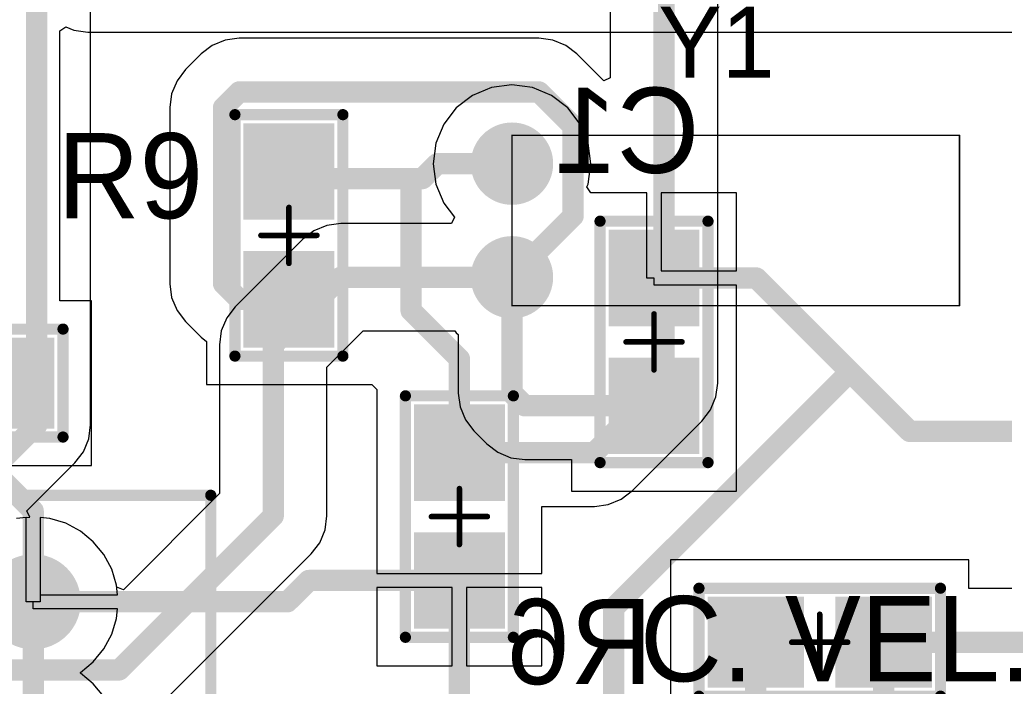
# Model space of a CAD drawing. Extents: x 2 to 5.35, y 2.27 to 3.73.
# Tile 11 of 14: x 3.98 to 4.67, y 2.61 to 3.08. Entities that reach past the tile are written whole.
import ezdxf

# ---------------------------------------------------------------- set-up
doc = ezdxf.new("R2010")
doc.units = 0
doc.layers.get('0').update_dxf_attribs({"linetype": 'CONTINUOUS'})
for name, color, linetype in [('BOTTOMLAYER', 5, 'CONTINUOUS'), ('BOTTOMOVERLAY', 54, 'CONTINUOUS'), ('BOTTOMPASTE', 16, 'CONTINUOUS'), ('BOTTOMSOLDER', 6, 'CONTINUOUS'), ('MECHANICAL15', 56, 'CONTINUOUS'), ('MULTILAYER', 9, 'CONTINUOUS'), ('TOPLAYER', 1, 'CONTINUOUS'), ('TOPOVERLAY', 2, 'CONTINUOUS'), ('TOPPASTE', 8, 'CONTINUOUS'), ('TOPSOLDER', 216, 'CONTINUOUS')]:
    doc.layers.add(name, color=color, linetype=linetype)

# ---------------------------------------------------------------- blocks, each defined once
blk = doc.blocks.new('0805_12')
at = {"layer": 'MECHANICAL15', "const_width": 0.003937}
for points in [[(0, -0.019686), (0, 0.019684)], [(0.019686, 0), (-0.019686, 0)]]:
    blk.add_lwpolyline(points, dxfattribs=at)
at = {"layer": 'MECHANICAL15', "const_width": 0.001969}
for points in [[(-0.000984, 0.019684, 1), (0.000984, 0.019684, 1)], [(-0.02067, 0, 1), (-0.018702, 0, 1)], [(0.018702, 0, 1), (0.02067, 0, 1)], [(-0.000984, -0.019686, 1), (0.000984, -0.019686, 1)]]:
    blk.add_lwpolyline(points, format="xyb", close=True, dxfattribs=at)
at = {"layer": 'TOPLAYER'}
for points in [[(-0.075, -0.028), (-0.015, -0.028), (-0.075, 0.028), (-0.015, 0.028)], [(0.015, -0.028), (0.075, -0.028), (0.015, 0.028), (0.075, 0.028)]]:
    blk.add_solid(points, dxfattribs=at)
at = {"layer": 'TOPOVERLAY', "const_width": 0.003937}
for points in [[(-0.086969, 0.038, 1), (-0.083031, 0.038, 1)], [(-0.086969, 0.038, 1), (-0.083031, 0.038, 1)], [(0.083031, 0.038, 1), (0.086969, 0.038, 1)], [(0.083031, 0.038, 1), (0.086969, 0.038, 1)], [(-0.086969, -0.038, 1), (-0.083031, -0.038, 1)], [(-0.086969, -0.038, 1), (-0.083031, -0.038, 1)], [(0.083031, -0.038, 1), (0.086969, -0.038, 1)], [(0.083031, -0.038, 1), (0.086969, -0.038, 1)]]:
    blk.add_lwpolyline(points, format="xyb", close=True, dxfattribs=at)
at = {"layer": 'TOPOVERLAY', "const_width": 0.007874}
for points in [[(0.085, 0.038), (-0.085, 0.038)], [(-0.085, -0.038), (-0.085, 0.038)], [(0.085, -0.038), (0.085, 0.038)], [(0.085, -0.038), (-0.085, -0.038)]]:
    blk.add_lwpolyline(points, dxfattribs=at)
at = {"layer": 'TOPPASTE'}
for points in [[(-0.075, -0.028), (-0.015, -0.028), (-0.075, 0.028), (-0.015, 0.028)], [(0.015, -0.028), (0.075, -0.028), (0.015, 0.028), (0.075, 0.028)]]:
    blk.add_solid(points, dxfattribs=at)
at = {"layer": 'TOPSOLDER'}
for points in [[(-0.079, -0.032), (-0.011, -0.032), (-0.079, 0.032), (-0.011, 0.032)], [(0.011, -0.032), (0.079, -0.032), (0.011, 0.032), (0.079, 0.032)]]:
    blk.add_solid(points, dxfattribs=at)
blk = doc.blocks.new('X32768_14')
at = {"layer": 'BOTTOMLAYER', "const_width": 0.025}
for points in [[(-0.012, 0, 1), (0.013, 0, 1)], [(0.068, 0, 1), (0.093, 0, 1)]]:
    blk.add_lwpolyline(points, format="xyb", close=True, dxfattribs=at)
at = {"layer": 'BOTTOMSOLDER', "const_width": 0.029}
for points in [[(-0.014, 0, 1), (0.015, 0, 1)], [(0.066, 0, 1), (0.095, 0, 1)]]:
    blk.add_lwpolyline(points, format="xyb", close=True, dxfattribs=at)
at = {"layer": 'MULTILAYER', "const_width": 0.025}
for points in [[(-0.012, 0, 1), (0.013, 0, 1)], [(0.068, 0, 1), (0.093, 0, 1)]]:
    blk.add_lwpolyline(points, format="xyb", close=True, dxfattribs=at)
at = {"layer": 'TOPLAYER', "const_width": 0.025}
for points in [[(-0.012, 0, 1), (0.013, 0, 1)], [(0.068, 0, 1), (0.093, 0, 1)]]:
    blk.add_lwpolyline(points, format="xyb", close=True, dxfattribs=at)
at = {"layer": 'TOPOVERLAY', "const_width": 0.001}
for points in [[(-0.0195, 0), (0.1005, 0)], [(-0.0195, 0), (-0.0195, -0.315)], [(0.1005, 0), (0.1005, -0.315)], [(-0.0195, -0.315), (0.1005, -0.315)]]:
    blk.add_lwpolyline(points, dxfattribs=at)
at = {"layer": 'TOPOVERLAY', "const_width": 0.0005}
for points in [[(-0.01975, 0, 1), (-0.01925, 0, 1)], [(-0.01975, 0, 1), (-0.01925, 0, 1)], [(0.10025, 0, 1), (0.10075, 0, 1)], [(0.10025, 0, 1), (0.10075, 0, 1)], [(-0.01975, -0.315, 1), (-0.01925, -0.315, 1)], [(-0.01975, -0.315, 1), (-0.01925, -0.315, 1)], [(0.10025, -0.315, 1), (0.10075, -0.315, 1)], [(0.10025, -0.315, 1), (0.10075, -0.315, 1)]]:
    blk.add_lwpolyline(points, format="xyb", close=True, dxfattribs=at)
at = {"layer": 'TOPSOLDER', "const_width": 0.029}
for points in [[(-0.014, 0, 1), (0.015, 0, 1)], [(0.066, 0, 1), (0.095, 0, 1)]]:
    blk.add_lwpolyline(points, format="xyb", close=True, dxfattribs=at)
blk = doc.blocks.new('0805_15')
at = {"layer": 'MECHANICAL15', "const_width": 0.003937}
for points in [[(0, -0.019686), (0, 0.019684)], [(0.019686, 0), (-0.019684, 0)]]:
    blk.add_lwpolyline(points, dxfattribs=at)
at = {"layer": 'MECHANICAL15', "const_width": 0.001969}
for points in [[(-0.000984, 0.019684, 1), (0.000984, 0.019684, 1)], [(-0.020668, 0, 1), (-0.0187, 0, 1)], [(0.018702, 0, 1), (0.02067, 0, 1)], [(-0.000984, -0.019686, 1), (0.000984, -0.019686, 1)]]:
    blk.add_lwpolyline(points, format="xyb", close=True, dxfattribs=at)
at = {"layer": 'TOPLAYER'}
for points in [[(-0.075, -0.028), (-0.015, -0.028), (-0.075, 0.028), (-0.015, 0.028)], [(0.015, -0.028), (0.075, -0.028), (0.015, 0.028), (0.075, 0.028)]]:
    blk.add_solid(points, dxfattribs=at)
at = {"layer": 'TOPOVERLAY', "const_width": 0.003937}
for points in [[(-0.086969, 0.038, 1), (-0.083031, 0.038, 1)], [(-0.086969, 0.038, 1), (-0.083031, 0.038, 1)], [(0.083031, 0.038, 1), (0.086969, 0.038, 1)], [(0.083031, 0.038, 1), (0.086969, 0.038, 1)], [(-0.086969, -0.038, 1), (-0.083031, -0.038, 1)], [(-0.086969, -0.038, 1), (-0.083031, -0.038, 1)], [(0.083031, -0.038, 1), (0.086969, -0.038, 1)], [(0.083031, -0.038, 1), (0.086969, -0.038, 1)]]:
    blk.add_lwpolyline(points, format="xyb", close=True, dxfattribs=at)
at = {"layer": 'TOPOVERLAY', "const_width": 0.007874}
for points in [[(-0.085, -0.038), (-0.085, 0.038)], [(0.085, 0.038), (-0.085, 0.038)], [(0.085, -0.038), (0.085, 0.038)], [(0.085, -0.038), (-0.085, -0.038)]]:
    blk.add_lwpolyline(points, dxfattribs=at)
at = {"layer": 'TOPPASTE'}
for points in [[(-0.075, -0.028), (-0.015, -0.028), (-0.075, 0.028), (-0.015, 0.028)], [(0.015, -0.028), (0.075, -0.028), (0.015, 0.028), (0.075, 0.028)]]:
    blk.add_solid(points, dxfattribs=at)
at = {"layer": 'TOPSOLDER'}
for points in [[(-0.079, -0.032), (-0.011, -0.032), (-0.079, 0.032), (-0.011, 0.032)], [(0.011, -0.032), (0.079, -0.032), (0.011, 0.032), (0.079, 0.032)]]:
    blk.add_solid(points, dxfattribs=at)
blk = doc.blocks.new('SIP7_2_B_17')
at = {"layer": 'BOTTOMLAYER', "const_width": 0.029528}
blk.add_lwpolyline([(0.585236, 0, 1), (0.614764, 0, 1)], format="xyb", close=True, dxfattribs=at)
at = {"layer": 'BOTTOMOVERLAY', "const_width": 0.007874}
for points in [[(-0.125, 0.075), (0.725, 0.075)], [(0.725, -0.175), (0.725, 0.075)]]:
    blk.add_lwpolyline(points, dxfattribs=at)
at = {"layer": 'BOTTOMOVERLAY', "const_width": 0.003937}
blk.add_lwpolyline([(0.723032, 0.075, 1), (0.726969, 0.075, 1)], format="xyb", close=True, dxfattribs=at)
blk.add_lwpolyline([(0.723032, 0.075, 1), (0.726969, 0.075, 1)], format="xyb", close=True, dxfattribs=at)
at = {"layer": 'BOTTOMSOLDER', "const_width": 0.033528}
blk.add_lwpolyline([(0.583236, 0, 1), (0.616764, 0, 1)], format="xyb", close=True, dxfattribs=at)
at = {"layer": 'MULTILAYER', "const_width": 0.029528}
blk.add_lwpolyline([(0.585236, 0, 1), (0.614764, 0, 1)], format="xyb", close=True, dxfattribs=at)
at = {"layer": 'TOPLAYER', "const_width": 0.029528}
blk.add_lwpolyline([(0.585236, 0, 1), (0.614764, 0, 1)], format="xyb", close=True, dxfattribs=at)
at = {"layer": 'TOPSOLDER', "const_width": 0.033528}
blk.add_lwpolyline([(0.583236, 0, 1), (0.616764, 0, 1)], format="xyb", close=True, dxfattribs=at)
blk = doc.blocks.new('0805_B_23')
at = {"layer": 'BOTTOMLAYER'}
for points in [[(-0.075001, -0.027999), (-0.015001, -0.027999), (-0.075001, 0.028001), (-0.015001, 0.028001)], [(0.014999, -0.027999), (0.074999, -0.027999), (0.014999, 0.028001), (0.074999, 0.028001)]]:
    blk.add_solid(points, dxfattribs=at)
at = {"layer": 'BOTTOMOVERLAY', "const_width": 0.003937}
for points in [[(-0.08697, 0.038001, 1), (-0.083033, 0.038001, 1)], [(-0.08697, 0.038001, 1), (-0.083033, 0.038001, 1)], [(0.08303, 0.038001, 1), (0.086967, 0.038001, 1)], [(0.08303, 0.038001, 1), (0.086967, 0.038001, 1)], [(-0.08697, -0.037999, 1), (-0.083033, -0.037999, 1)], [(-0.08697, -0.037999, 1), (-0.083033, -0.037999, 1)], [(0.08303, -0.037999, 1), (0.086967, -0.037999, 1)], [(0.08303, -0.037999, 1), (0.086967, -0.037999, 1)]]:
    blk.add_lwpolyline(points, format="xyb", close=True, dxfattribs=at)
at = {"layer": 'BOTTOMOVERLAY', "const_width": 0.007874}
for points in [[(0.084999, 0.038001), (-0.085001, 0.038001)], [(-0.085001, 0.038001), (-0.085001, -0.037999)], [(0.084999, 0.038001), (0.084999, -0.037999)], [(0.084999, -0.037999), (-0.085001, -0.037999)]]:
    blk.add_lwpolyline(points, dxfattribs=at)
at = {"layer": 'BOTTOMPASTE'}
for points in [[(-0.075001, -0.027999), (-0.015001, -0.027999), (-0.075001, 0.028001), (-0.015001, 0.028001)], [(0.014999, -0.027999), (0.074999, -0.027999), (0.014999, 0.028001), (0.074999, 0.028001)]]:
    blk.add_solid(points, dxfattribs=at)
at = {"layer": 'BOTTOMSOLDER'}
for points in [[(-0.079001, -0.031999), (-0.011001, -0.031999), (-0.079001, 0.032001), (-0.011001, 0.032001)], [(0.010999, -0.031999), (0.078999, -0.031999), (0.010999, 0.032001), (0.078999, 0.032001)]]:
    blk.add_solid(points, dxfattribs=at)
at = {"layer": 'MECHANICAL15', "const_width": 0.003937}
for points in [[(-0.000001, 0.019687), (-0.000001, -0.019683)], [(0.019685, 0.000001), (-0.019687, 0.000001)]]:
    blk.add_lwpolyline(points, dxfattribs=at)
at = {"layer": 'MECHANICAL15', "const_width": 0.001969}
for points in [[(-0.000985, 0.019687, 1), (0.000983, 0.019687, 1)], [(-0.020671, 0.000001, 1), (-0.018703, 0.000001, 1)], [(0.018701, 0.000001, 1), (0.020669, 0.000001, 1)], [(-0.000985, -0.019683, 1), (0.000983, -0.019683, 1)]]:
    blk.add_lwpolyline(points, format="xyb", close=True, dxfattribs=at)
blk = doc.blocks.new('0805_B_32')
at = {"layer": 'BOTTOMLAYER'}
for points in [[(-0.075, -0.027998), (-0.015, -0.027998), (-0.075, 0.028002), (-0.015, 0.028002)], [(0.015, -0.027998), (0.075, -0.027998), (0.015, 0.028002), (0.075, 0.028002)]]:
    blk.add_solid(points, dxfattribs=at)
at = {"layer": 'BOTTOMOVERLAY', "const_width": 0.003937}
for points in [[(-0.086969, 0.038002, 1), (-0.083031, 0.038002, 1)], [(-0.086969, 0.038002, 1), (-0.083031, 0.038002, 1)], [(0.083031, 0.038002, 1), (0.086969, 0.038002, 1)], [(0.083031, 0.038002, 1), (0.086969, 0.038002, 1)], [(-0.086969, -0.037998, 1), (-0.083031, -0.037998, 1)], [(-0.086969, -0.037998, 1), (-0.083031, -0.037998, 1)], [(0.083031, -0.037998, 1), (0.086969, -0.037998, 1)], [(0.083031, -0.037998, 1), (0.086969, -0.037998, 1)]]:
    blk.add_lwpolyline(points, format="xyb", close=True, dxfattribs=at)
at = {"layer": 'BOTTOMOVERLAY', "const_width": 0.007874}
for points in [[(-0.085, 0.038002), (-0.085, -0.037998)], [(0.085, 0.038002), (-0.085, 0.038002)], [(0.085, 0.038002), (0.085, -0.037998)], [(0.085, -0.037998), (-0.085, -0.037998)]]:
    blk.add_lwpolyline(points, dxfattribs=at)
at = {"layer": 'BOTTOMPASTE'}
for points in [[(-0.075, -0.027998), (-0.015, -0.027998), (-0.075, 0.028002), (-0.015, 0.028002)], [(0.015, -0.027998), (0.075, -0.027998), (0.015, 0.028002), (0.075, 0.028002)]]:
    blk.add_solid(points, dxfattribs=at)
at = {"layer": 'BOTTOMSOLDER'}
for points in [[(-0.079, -0.031998), (-0.011, -0.031998), (-0.079, 0.032002), (-0.011, 0.032002)], [(0.011, -0.031998), (0.079, -0.031998), (0.011, 0.032002), (0.079, 0.032002)]]:
    blk.add_solid(points, dxfattribs=at)
at = {"layer": 'MECHANICAL15', "const_width": 0.003937}
for points in [[(0, 0.019686), (0, -0.019684)], [(0.019684, 0.000002), (-0.019686, 0.000002)]]:
    blk.add_lwpolyline(points, dxfattribs=at)
at = {"layer": 'MECHANICAL15', "const_width": 0.001969}
for points in [[(-0.000984, 0.019686, 1), (0.000984, 0.019686, 1)], [(-0.02067, 0.000002, 1), (-0.018702, 0.000002, 1)], [(0.0187, 0.000002, 1), (0.020668, 0.000002, 1)], [(-0.000984, -0.019684, 1), (0.000984, -0.019684, 1)]]:
    blk.add_lwpolyline(points, format="xyb", close=True, dxfattribs=at)
blk = doc.blocks.new('0805_B_33')
at = {"layer": 'BOTTOMLAYER'}
for points in [[(-0.075, -0.028), (-0.015, -0.028), (-0.075, 0.028), (-0.015, 0.028)], [(0.015, -0.028), (0.075, -0.028), (0.015, 0.028), (0.075, 0.028)]]:
    blk.add_solid(points, dxfattribs=at)
at = {"layer": 'BOTTOMOVERLAY', "const_width": 0.003937}
for points in [[(-0.086969, 0.038, 1), (-0.083031, 0.038, 1)], [(-0.086969, 0.038, 1), (-0.083031, 0.038, 1)], [(0.083031, 0.038, 1), (0.086969, 0.038, 1)], [(0.083031, 0.038, 1), (0.086969, 0.038, 1)], [(-0.086969, -0.038, 1), (-0.083031, -0.038, 1)], [(-0.086969, -0.038, 1), (-0.083031, -0.038, 1)], [(0.083031, -0.038, 1), (0.086969, -0.038, 1)], [(0.083031, -0.038, 1), (0.086969, -0.038, 1)]]:
    blk.add_lwpolyline(points, format="xyb", close=True, dxfattribs=at)
at = {"layer": 'BOTTOMOVERLAY', "const_width": 0.007874}
for points in [[(-0.085, 0.038), (-0.085, -0.038)], [(-0.085, 0.038), (0.085, 0.038)], [(0.085, 0.038), (0.085, -0.038)], [(-0.085, -0.038), (0.085, -0.038)]]:
    blk.add_lwpolyline(points, dxfattribs=at)
at = {"layer": 'BOTTOMPASTE'}
for points in [[(-0.075, -0.028), (-0.015, -0.028), (-0.075, 0.028), (-0.015, 0.028)], [(0.015, -0.028), (0.075, -0.028), (0.015, 0.028), (0.075, 0.028)]]:
    blk.add_solid(points, dxfattribs=at)
at = {"layer": 'BOTTOMSOLDER'}
for points in [[(-0.079, -0.032), (-0.011, -0.032), (-0.079, 0.032), (-0.011, 0.032)], [(0.011, -0.032), (0.079, -0.032), (0.011, 0.032), (0.079, 0.032)]]:
    blk.add_solid(points, dxfattribs=at)
at = {"layer": 'MECHANICAL15', "const_width": 0.003937}
for points in [[(0, 0.019686), (0, -0.019684)], [(-0.019686, 0), (0.019684, 0)]]:
    blk.add_lwpolyline(points, dxfattribs=at)
at = {"layer": 'MECHANICAL15', "const_width": 0.001969}
for points in [[(-0.000984, 0.019686, 1), (0.000984, 0.019686, 1)], [(-0.02067, 0, 1), (-0.018702, 0, 1)], [(0.0187, 0, 1), (0.020668, 0, 1)], [(-0.000984, -0.019684, 1), (0.000984, -0.019684, 1)]]:
    blk.add_lwpolyline(points, format="xyb", close=True, dxfattribs=at)

msp = doc.modelspace()

# ---------------------------------------------------------------- linework, layer by layer
at = {"layer": 'BOTTOMLAYER'}
for p, q in [((4.003824, 3.076001), (4.007981, 3.078778)), ((4.007981, 3.078778), (4.013566, 3.076465)), ((4.003824, 2.886), (4.003824, 3.076001)), ((4.013566, 3.076465), (4.023355, 3.075176)), ((4.023355, 3.075176), (4.896153, 3.075176)), ((4.307642, 3.036084), (4.294263, 3.030542)), ((4.322, 3.037975), (4.307642, 3.036084)), ((4.336358, 3.036084), (4.322, 3.037975)), ((4.349737, 3.030542), (4.336358, 3.036084)), ((4.294263, 3.030542), (4.282774, 3.021727)), ((4.361226, 3.021727), (4.349737, 3.030542)), ((4.282774, 3.021727), (4.273958, 3.010237)), ((4.370042, 3.010237), (4.361226, 3.021727)), ((4.273958, 3.010237), (4.268416, 2.996858)), ((4.375584, 2.996858), (4.370042, 3.010237)), ((4.268416, 2.996858), (4.266525, 2.9825)), ((4.377475, 2.9825), (4.375584, 2.996858)), ((4.266525, 2.9825), (4.268416, 2.968142)), ((4.375584, 2.968142), (4.377475, 2.9825)), ((4.268416, 2.968142), (4.273958, 2.954763)), ((4.374762, 2.966157), (4.375584, 2.968142)), ((4.37754, 2.962), (4.374762, 2.966157)), ((4.417, 2.962), (4.37754, 2.962)), ((4.417, 2.90199), (4.417, 2.962)), ((4.48, 2.962), (4.427, 2.962)), ((4.427, 2.962), (4.427, 2.907)), ((4.48, 2.907), (4.48, 2.962)), ((4.273958, 2.954763), (4.281596, 2.944808)), ((4.191711, 2.939035), (4.182588, 2.935256)), ((4.2015, 2.940324), (4.191711, 2.939035)), ((4.279385, 2.940324), (4.2015, 2.940324)), ((4.281596, 2.944808), (4.279385, 2.940324)), ((4.182588, 2.935256), (4.174755, 2.929245)), ((4.174755, 2.929245), (4.12722, 2.881711)), ((4.427, 2.907), (4.48, 2.907)), ((4.42199, 2.90199), (4.417, 2.90199)), ((4.42199, 2.897), (4.42199, 2.90199)), ((4.48, 2.897), (4.42199, 2.897)), ((4.48, 2.842), (4.48, 2.897)), ((4.026, 2.886), (4.003824, 2.886)), ((4.026, 2.77), (4.026, 2.886)), ((4.12722, 2.881711), (4.121209, 2.873877)), ((4.121209, 2.873877), (4.117431, 2.864755)), ((4.117431, 2.864755), (4.116142, 2.854965)), ((4.191789, 2.839298), (4.217167, 2.864676)), ((4.217167, 2.864676), (4.281697, 2.864676)), ((4.281697, 2.864676), (4.282774, 2.863274)), ((4.282774, 2.863274), (4.284176, 2.862197)), ((4.284176, 2.862197), (4.284176, 2.821)), ((4.116142, 2.854965), (4.116142, 2.750132)), ((4.48, 2.752), (4.48, 2.842)), ((4.191789, 2.734465), (4.191789, 2.839298)), ((4.284176, 2.821), (4.285465, 2.811211)), ((4.285465, 2.811211), (4.289244, 2.802088)), ((4.289244, 2.802088), (4.295255, 2.794255)), ((4.295255, 2.794255), (4.304254, 2.785255)), ((4.304254, 2.785255), (4.304255, 2.785255)), ((4.304255, 2.785255), (4.304254, 2.785255)), ((4.304254, 2.785255), (4.304255, 2.785255)), ((4.304255, 2.785255), (4.304255, 2.785255)), ((4.304255, 2.785255), (4.304255, 2.785255)), ((4.304255, 2.785255), (4.304255, 2.785255)), ((4.304255, 2.785255), (4.304255, 2.785255)), ((4.304255, 2.785255), (4.304255, 2.785255)), ((4.304255, 2.785255), (4.304255, 2.785255)), ((4.304255, 2.785255), (4.304255, 2.785255)), ((4.304255, 2.785255), (4.304255, 2.785255)), ((4.304255, 2.785255), (4.312088, 2.779244)), ((4.312088, 2.779244), (4.321211, 2.775465)), ((4.321211, 2.775465), (4.331, 2.774176)), ((4.331, 2.774176), (4.364, 2.774176)), ((4.364, 2.774176), (4.364, 2.752)), ((3.856024, 2.77), (4.026, 2.77)), ((4.364, 2.752), (4.48, 2.752)), ((4.116142, 2.750132), (4.048519, 2.68251)), ((3.98, 2.733323), (3.973331, 2.732666)), ((3.98, 2.67399), (3.98, 2.733323)), ((3.996669, 2.732666), (3.99, 2.733323)), ((3.99, 2.733323), (3.99, 2.67399)), ((4.00789, 2.729262), (3.996669, 2.732666)), ((4.1905, 2.724676), (4.191789, 2.734465)), ((4.018232, 2.723735), (4.00789, 2.729262)), ((4.027296, 2.716296), (4.018232, 2.723735)), ((4.186722, 2.715554), (4.1905, 2.724676)), ((4.1905, 2.724676), (4.1905, 2.724676)), ((4.1905, 2.724676), (4.1905, 2.724676)), ((4.1905, 2.724676), (4.1905, 2.724676)), ((4.1905, 2.724676), (4.1905, 2.724676)), ((4.1905, 2.724676), (4.1905, 2.724676)), ((4.1905, 2.724676), (4.1905, 2.724676)), ((4.1905, 2.724676), (4.1905, 2.724676)), ((4.1905, 2.724676), (4.1905, 2.724676)), ((4.1905, 2.724676), (4.1905, 2.724676)), ((4.1905, 2.724676), (4.1905, 2.724676)), ((4.1905, 2.724676), (4.1905, 2.724676)), ((4.1905, 2.724676), (4.1905, 2.724676)), ((4.1905, 2.724676), (4.1905, 2.724676)), ((4.1905, 2.724676), (4.1905, 2.724676)), ((4.1905, 2.724676), (4.1905, 2.724676)), ((4.1905, 2.724676), (4.1905, 2.724676)), ((4.1905, 2.724676), (4.1905, 2.724676)), ((4.1905, 2.724676), (4.1905, 2.724676)), ((4.1905, 2.724676), (4.1905, 2.724676)), ((4.1905, 2.724676), (4.1905, 2.724676)), ((4.1905, 2.724676), (4.1905, 2.724676)), ((4.1905, 2.724676), (4.1905, 2.724676)), ((4.1905, 2.724676), (4.1905, 2.724676)), ((4.1905, 2.724676), (4.1905, 2.724676)), ((4.1905, 2.724676), (4.1905, 2.724676)), ((4.1905, 2.724676), (4.1905, 2.724676)), ((4.1905, 2.724676), (4.1905, 2.724676)), ((4.1905, 2.724676), (4.1905, 2.724676)), ((4.1905, 2.724676), (4.1905, 2.724676)), ((4.1905, 2.724676), (4.1905, 2.724676)), ((4.1905, 2.724676), (4.1905, 2.724676)), ((4.1905, 2.724676), (4.1905, 2.724676)), ((4.1905, 2.724676), (4.1905, 2.724676)), ((4.1905, 2.724676), (4.1905, 2.724676)), ((4.1905, 2.724676), (4.1905, 2.724676)), ((4.034735, 2.707232), (4.027296, 2.716296)), ((4.180711, 2.70772), (4.186722, 2.715554)), ((4.040262, 2.69689), (4.034735, 2.707232)), ((4.072245, 2.599255), (4.180711, 2.70772)), ((4.643636, 2.703522), (4.433636, 2.703522)), ((4.433636, 2.703522), (4.433636, 2.587522)), ((4.643636, 2.683346), (4.643636, 2.703522)), ((4.043666, 2.685669), (4.040262, 2.69689)), ((4.043812, 2.684194), (4.043666, 2.685669)), ((4.048519, 2.68251), (4.043812, 2.684194)), ((4.67528, 2.683346), (4.643636, 2.683346)), ((3.99, 2.67399), (3.98, 2.67399))]:
    msp.add_line(p, q, dxfattribs=at)
at = {"layer": 'BOTTOMLAYER', "const_width": 0.015}
for points in [[(4.153965, 2.854965), (4.2015, 2.9025)], [(4.2015, 2.9025), (4.322, 2.9025)], [(4.322, 2.821), (4.322, 2.9025)], [(4.422, 2.902), (4.494, 2.902)], [(4.494, 2.902), (4.602047, 2.793953)], [(4.153965, 2.734465), (4.153965, 2.854965)], [(4.393636, 2.669636), (4.56, 2.836)], [(4.322, 2.821), (4.331, 2.812)], [(4.331, 2.812), (4.422, 2.812)], [(4.602047, 2.793953), (4.757516, 2.793953)], [(3.964, 2.759), (3.985, 2.738)], [(3.985, 2.674), (3.985, 2.738)], [(4.0455, 2.626), (4.153965, 2.734465)], [(4.393636, 2.638), (4.393636, 2.669636)], [(4.493636, 2.490522), (4.493636, 2.645522)], [(4.583636, 2.645522), (4.73, 2.645522)], [(4.583636, 2.573), (4.583636, 2.645522)], [(4.393636, 2.490522), (4.393636, 2.638)], [(3.86, 2.626), (4.0455, 2.626)]]:
    msp.add_lwpolyline(points, dxfattribs=at)
at = {"layer": 'BOTTOMLAYER', "const_width": 0.0075}
for points in [[(4.19775, 2.9025, 1), (4.20525, 2.9025, 1)], [(4.19775, 2.9025, 1), (4.20525, 2.9025, 1)], [(4.31825, 2.9025, 1), (4.32575, 2.9025, 1)], [(4.31825, 2.9025, 1), (4.32575, 2.9025, 1)], [(4.41825, 2.902, 1), (4.42575, 2.902, 1)], [(4.49025, 2.902, 1), (4.49775, 2.902, 1)], [(4.49025, 2.902, 1), (4.49775, 2.902, 1)], [(4.150215, 2.854965, 1), (4.157715, 2.854965, 1)], [(4.150215, 2.854965, 1), (4.157715, 2.854965, 1)], [(4.55625, 2.836, 1), (4.56375, 2.836, 1)], [(4.31825, 2.821, 1), (4.32575, 2.821, 1)], [(4.31825, 2.821, 1), (4.32575, 2.821, 1)], [(4.32725, 2.812, 1), (4.33475, 2.812, 1)], [(4.32725, 2.812, 1), (4.33475, 2.812, 1)], [(4.41825, 2.812, 1), (4.42575, 2.812, 1)], [(4.598297, 2.793953, 1), (4.605797, 2.793953, 1)], [(4.598297, 2.793953, 1), (4.605797, 2.793953, 1)], [(3.98125, 2.738, 1), (3.98875, 2.738, 1)], [(3.98125, 2.738, 1), (3.98875, 2.738, 1)], [(4.150215, 2.734465, 1), (4.157715, 2.734465, 1)], [(4.150215, 2.734465, 1), (4.157715, 2.734465, 1)], [(3.98125, 2.674, 1), (3.98875, 2.674, 1)], [(4.389886, 2.669636, 1), (4.397386, 2.669636, 1)], [(4.389886, 2.669636, 1), (4.397386, 2.669636, 1)], [(4.489886, 2.645522, 1), (4.497386, 2.645522, 1)], [(4.579886, 2.645522, 1), (4.587386, 2.645522, 1)], [(4.579886, 2.645522, 1), (4.587386, 2.645522, 1)], [(4.389886, 2.638, 1), (4.397386, 2.638, 1)], [(4.389886, 2.638, 1), (4.397386, 2.638, 1)], [(4.04175, 2.626, 1), (4.04925, 2.626, 1)], [(4.04175, 2.626, 1), (4.04925, 2.626, 1)]]:
    msp.add_lwpolyline(points, format="xyb", close=True, dxfattribs=at)
at = {"layer": 'TOPLAYER'}
for p, q in [((4.025364, 2.79854), (4.025364, 3.220873)), ((4.391176, 3.099299), (4.391176, 3.042847)), ((4.466824, 2.828), (4.466824, 3.099299)), ((4.13, 3.070824), (4.12021, 3.069535)), ((4.341, 3.070824), (4.13, 3.070824)), ((4.35079, 3.069535), (4.341, 3.070824)), ((4.111088, 3.065756), (4.103255, 3.059745)), ((4.12021, 3.069535), (4.111088, 3.065756)), ((4.359912, 3.065756), (4.35079, 3.069535)), ((4.367745, 3.059745), (4.359912, 3.065756)), ((4.103255, 3.059745), (4.092255, 3.048745)), ((4.386557, 3.040934), (4.367745, 3.059745)), ((4.092255, 3.048745), (4.086244, 3.040912)), ((4.391176, 3.042847), (4.386557, 3.040934)), ((4.086244, 3.040912), (4.082465, 3.031789)), ((4.082465, 3.031789), (4.081176, 3.022)), ((4.081176, 3.022), (4.081176, 2.898)), ((4.081176, 2.898), (4.081176, 2.898)), ((4.081176, 2.898), (4.081176, 2.898)), ((4.081176, 2.898), (4.082465, 2.888211)), ((4.082465, 2.888211), (4.086244, 2.879088)), ((4.086244, 2.879088), (4.092255, 2.871255)), ((4.092255, 2.871255), (4.103255, 2.860255)), ((4.103255, 2.860255), (4.107, 2.857381)), ((4.107, 2.857381), (4.107, 2.827)), ((4.465535, 2.818211), (4.466824, 2.828)), ((4.107, 2.827), (4.223, 2.827)), ((4.223, 2.827), (4.223, 2.827)), ((4.223, 2.827), (4.223464, 2.827)), ((4.223464, 2.827), (4.227, 2.823464)), ((4.227, 2.823464), (4.227, 2.719)), ((4.461756, 2.809088), (4.464428, 2.815539)), ((4.464428, 2.815539), (4.465535, 2.818211)), ((4.455745, 2.801255), (4.461756, 2.809088)), ((4.406745, 2.752255), (4.455745, 2.801255)), ((4.024075, 2.78875), (4.025364, 2.79854)), ((4.025364, 2.79854), (4.025364, 2.79854)), ((4.025364, 2.79854), (4.025364, 2.79854)), ((4.025364, 2.79854), (4.025364, 2.79854)), ((4.025364, 2.79854), (4.025364, 2.79854)), ((4.025364, 2.79854), (4.025364, 2.79854)), ((4.025364, 2.79854), (4.025364, 2.79854)), ((4.025364, 2.79854), (4.025364, 2.79854)), ((4.025364, 2.79854), (4.025364, 2.79854)), ((4.025364, 2.79854), (4.025364, 2.79854)), ((4.025364, 2.79854), (4.025364, 2.79854)), ((4.025364, 2.79854), (4.025364, 2.79854)), ((4.025364, 2.79854), (4.025364, 2.79854)), ((4.025364, 2.79854), (4.025364, 2.79854)), ((4.025364, 2.79854), (4.025364, 2.79854)), ((4.025364, 2.79854), (4.025364, 2.79854)), ((4.025364, 2.79854), (4.025364, 2.79854)), ((4.025364, 2.79854), (4.025364, 2.79854)), ((4.025364, 2.79854), (4.025364, 2.79854)), ((4.025364, 2.79854), (4.025364, 2.79854)), ((4.025364, 2.79854), (4.025364, 2.79854)), ((4.025364, 2.79854), (4.025364, 2.79854)), ((4.025364, 2.79854), (4.025364, 2.79854)), ((4.025364, 2.79854), (4.025364, 2.79854)), ((4.025364, 2.79854), (4.025364, 2.79854)), ((4.025364, 2.79854), (4.025364, 2.79854)), ((4.025364, 2.79854), (4.025364, 2.79854)), ((4.025364, 2.79854), (4.025364, 2.79854)), ((4.025364, 2.79854), (4.025364, 2.79854)), ((4.025364, 2.79854), (4.025364, 2.79854)), ((4.025364, 2.79854), (4.025364, 2.79854)), ((4.025364, 2.79854), (4.025364, 2.79854)), ((4.025364, 2.79854), (4.025364, 2.79854)), ((4.025364, 2.79854), (4.025364, 2.79854)), ((4.025364, 2.79854), (4.025364, 2.79854)), ((4.020296, 2.779628), (4.024075, 2.78875)), ((4.014285, 2.771795), (4.020296, 2.779628)), ((3.980604, 2.738113), (4.014285, 2.771795)), ((4.398912, 2.746244), (4.406745, 2.752255)), ((4.38979, 2.742465), (4.398912, 2.746244)), ((3.98274, 2.733595), (3.980604, 2.738113)), ((4.343, 2.719), (4.343, 2.741176)), ((4.343, 2.741176), (4.38, 2.741176)), ((4.38, 2.741176), (4.38979, 2.742465)), ((3.98, 2.733325), (3.98274, 2.733595)), ((3.98, 2.67399), (3.98, 2.733325)), ((3.996669, 2.732666), (3.99, 2.733323)), ((3.99, 2.733323), (3.99, 2.679)), ((4.00789, 2.729262), (3.996669, 2.732666)), ((4.018232, 2.723735), (4.00789, 2.729262)), ((4.027296, 2.716296), (4.018232, 2.723735)), ((4.227, 2.719), (4.227, 2.694)), ((4.343, 2.694), (4.343, 2.719)), ((4.034735, 2.707232), (4.027296, 2.716296)), ((4.040262, 2.69689), (4.034735, 2.707232)), ((4.043666, 2.685669), (4.040262, 2.69689)), ((4.227, 2.694), (4.343, 2.694)), ((4.044323, 2.679), (4.043666, 2.685669)), ((4.28, 2.684), (4.227, 2.684)), ((4.227, 2.684), (4.227, 2.629)), ((4.28, 2.629), (4.28, 2.684)), ((4.343, 2.684), (4.29, 2.684)), ((4.29, 2.684), (4.29, 2.629)), ((4.343, 2.629), (4.343, 2.684)), ((3.99, 2.679), (4.044323, 2.679)), ((3.98499, 2.67399), (3.98, 2.67399)), ((3.98499, 2.669), (3.98499, 2.67399)), ((4.044323, 2.669), (3.98499, 2.669)), ((4.043666, 2.662331), (4.044323, 2.669)), ((4.040262, 2.65111), (4.043666, 2.662331)), ((4.034735, 2.640768), (4.040262, 2.65111)), ((4.027296, 2.631704), (4.034735, 2.640768)), ((4.018232, 2.624265), (4.027296, 2.631704)), ((4.227, 2.629), (4.28, 2.629)), ((4.29, 2.629), (4.343, 2.629)), ((4.018232, 2.623735), (4.018232, 2.624265)), ((4.027296, 2.616296), (4.018232, 2.623735)), ((4.034735, 2.607232), (4.027296, 2.616296))]:
    msp.add_line(p, q, dxfattribs=at)
at = {"layer": 'TOPLAYER', "const_width": 0.015}
for points in [[(3.98754, 2.79854), (3.98754, 3.23654)], [(4.429, 2.828), (4.429, 3.186)], [(4.119, 3.022), (4.13, 3.033)], [(4.13, 3.033), (4.341, 3.033)], [(4.341, 3.033), (4.365, 3.009)], [(4.119, 2.898), (4.119, 3.022)], [(4.365, 2.9455), (4.365, 3.009)], [(4.259, 2.972), (4.2695, 2.9825)], [(4.2695, 2.9825), (4.322, 2.9825)], [(4.165, 2.977), (4.17, 2.972)], [(4.17, 2.972), (4.251, 2.972)], [(4.251, 2.879), (4.251, 2.972)], [(4.251, 2.972), (4.259, 2.972)], [(4.322, 2.9025), (4.365, 2.9455)], [(4.119, 2.898), (4.13, 2.887)], [(4.13, 2.887), (4.165, 2.887)], [(4.251, 2.879), (4.285, 2.845)], [(4.285, 2.779), (4.285, 2.845)], [(4.38, 2.779), (4.429, 2.828)], [(3.933, 2.744), (3.98754, 2.79854)], [(4.285, 2.779), (4.38, 2.779)], [(4.164, 2.674), (4.179, 2.689)], [(4.179, 2.689), (4.285, 2.689)], [(4.285, 2.599158), (4.285, 2.689)], [(3.985, 2.674), (4.164, 2.674)], [(3.985, 2.574), (3.985, 2.674)]]:
    msp.add_lwpolyline(points, dxfattribs=at)
at = {"layer": 'TOPLAYER', "const_width": 0.0075}
for points in [[(4.12625, 3.033, 1), (4.13375, 3.033, 1)], [(4.12625, 3.033, 1), (4.13375, 3.033, 1)], [(4.33725, 3.033, 1), (4.34475, 3.033, 1)], [(4.33725, 3.033, 1), (4.34475, 3.033, 1)], [(4.11525, 3.022, 1), (4.12275, 3.022, 1)], [(4.11525, 3.022, 1), (4.12275, 3.022, 1)], [(4.36125, 3.009, 1), (4.36875, 3.009, 1)], [(4.36125, 3.009, 1), (4.36875, 3.009, 1)], [(4.26575, 2.9825, 1), (4.27325, 2.9825, 1)], [(4.26575, 2.9825, 1), (4.27325, 2.9825, 1)], [(4.31825, 2.9825, 1), (4.32575, 2.9825, 1)], [(4.16125, 2.977, 1), (4.16875, 2.977, 1)], [(4.16625, 2.972, 1), (4.17375, 2.972, 1)], [(4.16625, 2.972, 1), (4.17375, 2.972, 1)], [(4.24725, 2.972, 1), (4.25475, 2.972, 1)], [(4.24725, 2.972, 1), (4.25475, 2.972, 1)], [(4.24725, 2.972, 1), (4.25475, 2.972, 1)], [(4.25525, 2.972, 1), (4.26275, 2.972, 1)], [(4.25525, 2.972, 1), (4.26275, 2.972, 1)], [(4.36125, 2.9455, 1), (4.36875, 2.9455, 1)], [(4.36125, 2.9455, 1), (4.36875, 2.9455, 1)], [(4.11525, 2.898, 1), (4.12275, 2.898, 1)], [(4.11525, 2.898, 1), (4.12275, 2.898, 1)], [(4.31825, 2.9025, 1), (4.32575, 2.9025, 1)], [(4.12625, 2.887, 1), (4.13375, 2.887, 1)], [(4.12625, 2.887, 1), (4.13375, 2.887, 1)], [(4.16125, 2.887, 1), (4.16875, 2.887, 1)], [(4.24725, 2.879, 1), (4.25475, 2.879, 1)], [(4.24725, 2.879, 1), (4.25475, 2.879, 1)], [(4.28125, 2.845, 1), (4.28875, 2.845, 1)], [(4.28125, 2.845, 1), (4.28875, 2.845, 1)], [(4.42525, 2.828, 1), (4.43275, 2.828, 1)], [(4.42525, 2.828, 1), (4.43275, 2.828, 1)], [(3.98379, 2.79854, 1), (3.99129, 2.79854, 1)], [(3.98379, 2.79854, 1), (3.99129, 2.79854, 1)], [(4.28125, 2.779, 1), (4.28875, 2.779, 1)], [(4.28125, 2.779, 1), (4.28875, 2.779, 1)], [(4.37625, 2.779, 1), (4.38375, 2.779, 1)], [(4.37625, 2.779, 1), (4.38375, 2.779, 1)], [(4.17525, 2.689, 1), (4.18275, 2.689, 1)], [(4.17525, 2.689, 1), (4.18275, 2.689, 1)], [(4.28125, 2.689, 1), (4.28875, 2.689, 1)], [(4.28125, 2.689, 1), (4.28875, 2.689, 1)], [(3.98125, 2.674, 1), (3.98875, 2.674, 1)], [(3.98125, 2.674, 1), (3.98875, 2.674, 1)], [(4.16025, 2.674, 1), (4.16775, 2.674, 1)], [(4.16025, 2.674, 1), (4.16775, 2.674, 1)]]:
    msp.add_lwpolyline(points, format="xyb", close=True, dxfattribs=at)

# ---------------------------------------------------------------- block references
for name, p, rotation in [('0805_12', (4.165, 2.932), 270), ('X32768_14', (4.322, 2.902), 90), ('0805_B_33', (4.422, 2.857), 90), ('0805_B_32', (3.921, 2.828002), 180), ('0805_15', (4.285, 2.734), 270), ('SIP7_2_B_17', (3.385, 2.674), 360), ('0805_B_23', (4.538635, 2.645523), 180)]:
    msp.add_blockref(name, p, dxfattribs=dict(rotation=rotation))

# ---------------------------------------------------------------- texts
at = {"layer": 'BOTTOMOVERLAY', "text_generation_flag": 2}
for s, p in [('C1', (4.454, 2.976)), ('R6', (4.421, 2.616))]:
    msp.add_text(s, height=0.06, dxfattribs=at).set_placement(p)
at = {"layer": 'TOPOVERLAY'}
for s, height, p in [('Y1', 0.05, (4.425, 3.043)), ('R9', 0.06, (4.002, 2.944))]:
    msp.add_text(s, height=height, rotation=360, dxfattribs=at).set_placement(p)
msp.add_text('C. VEL.', height=0.06, dxfattribs=at).set_placement((4.412, 2.618))

doc.saveas('drawing.dxf')
